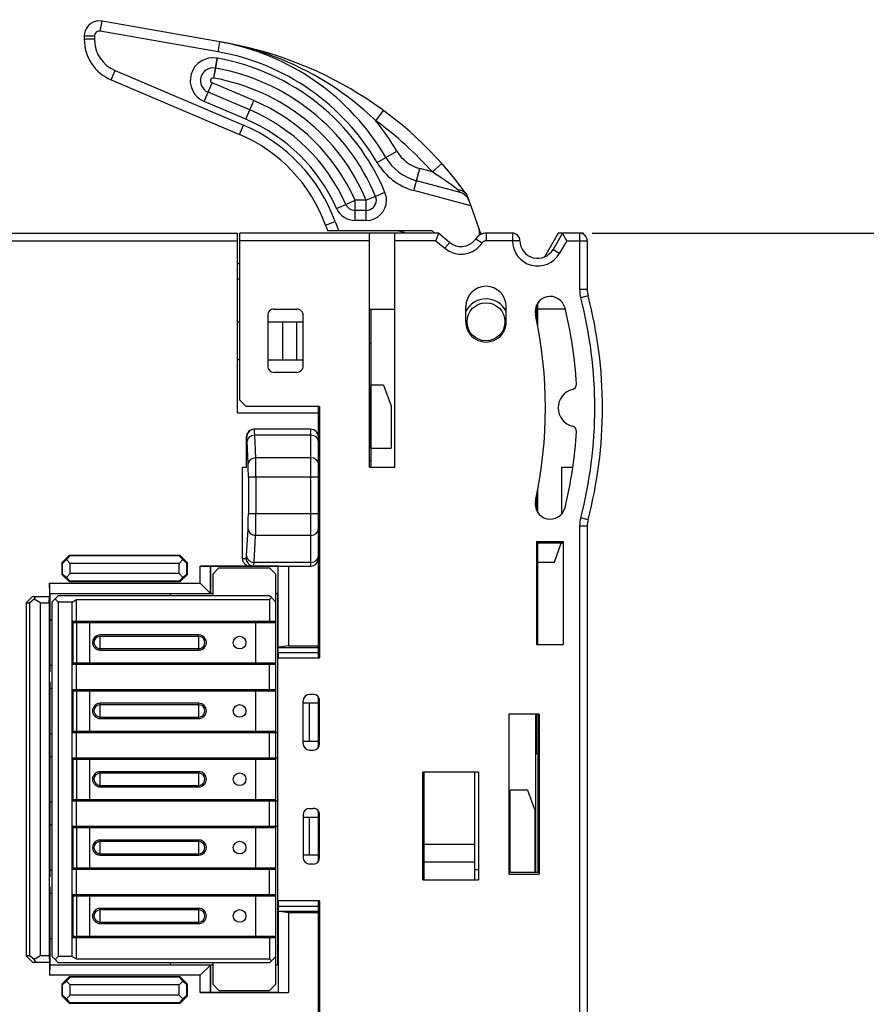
# Model space of a CAD drawing. Extents: x 0 to 182, y 0 to 177.
# Tile 13 of 14: x 115 to 149, y 110 to 149. Entities that reach past the tile are written whole.
import ezdxf

# ---------------------------------------------------------------- set-up
doc = ezdxf.new("R2010")
doc.units = 0
doc.header["$LTSCALE"] = 11.513731
doc.header["$MEASUREMENT"] = 0
doc.layers.get('0').update_dxf_attribs({"linetype": 'CONTINUOUS'})
doc.styles.add('TEXTSTYLE_2', font='txt', dxfattribs={"width": 0.7})
doc.dimstyles.new('DIMSTYLE_1', dxfattribs={"dimtxt": 3.2, "dimasz": 1.9, "dimexe": 1, "dimexo": 0.5, "dimgap": 0.8, "dimtad": 1, "dimdec": 3, "dimtxsty": 'TEXTSTYLE_2', "dimblk": 'OPEN', "dimblk1": 'OPEN', "dimblk2": 'OPEN', "dimcen": 0.09, "dimazin": 3, "dimtp": 0.001969, "dimtm": 0.001969, "dimtfac": 1, "dimtdec": 3, "dimtofl": 0, "dimtmove": 0, "dimatfit": 3, "dimtolj": 1})

# ---------------------------------------------------------------- blocks, each defined once
blk = doc.blocks.new('_OPEN')
at = {"color": 0, "linetype": 'BYBLOCK'}
for p, q in [((0, 0), (-1, 0.263)), ((-1, -0.263), (0, 0)), ((-1, 0), (0, 0))]:
    blk.add_line(p, q, dxfattribs=at)
blk = doc.blocks.new('*D3')
at = {"color": 2, "linetype": 'CONTINUOUS'}
for p, q in [((137.723, 140.126), (180.201, 140.126)), ((180.201, 140.126), (182.001, 140.126)), ((181.001, 140.126), (181.001, 80.376)), ((181.001, 20.627), (181.001, 80.376)), ((137.723, 20.627), (180.201, 20.627)), ((180.201, 20.627), (182.001, 20.627))]:
    blk.add_line(p, q, dxfattribs=at)
at = {"color": 2, "linetype": 'CONTINUOUS', "xscale": 1.9, "yscale": 1.9, "zscale": 1.9}
for p, rotation in [((181.001, 140.126), 90), ((181.001, 20.627), 270)]:
    blk.add_blockref('_OPEN', p, dxfattribs=dict(at, rotation=rotation))
at = {"color": 2, "linetype": 'CONTINUOUS', "insert": (177.001, 80.225), "char_height": 3.2, "width": 6.72, "attachment_point": 2, "rotation": 90, "style": 'TEXTSTYLE_2'}
blk.add_mtext('120', dxfattribs=at)

msp = doc.modelspace()

# ---------------------------------------------------------------- linework, layer by layer
at = {"color": 7, "linetype": 'CONTINUOUS'}
for p, q in [((118.2839, 148.1083), (118.3532, 148.5021)), ((123.013, 147.6804), (118.3532, 148.5021)), ((117.649, 147.9113), (117.649, 147.7897)), ((118.049, 147.9113), (117.649, 147.9113)), ((118.049, 147.9113), (118.049, 147.7897)), ((122.9434, 147.2867), (118.2839, 148.1083)), ((118.049, 147.7897), (117.649, 147.7897)), ((122.9434, 147.2867), (123.013, 147.6804)), ((123.1836, 147.6498), (123.013, 147.6804)), ((123.3534, 147.6174), (123.1836, 147.6498)), ((123.5233, 147.5819), (123.3534, 147.6174)), ((123.6931, 147.544), (123.5233, 147.5819)), ((123.9201, 147.4889), (123.6931, 147.544)), ((124.1461, 147.4293), (123.9201, 147.4889)), ((124.3711, 147.3649), (124.1461, 147.4293)), ((122.8935, 147.0417), (122.8239, 146.6476)), ((122.9, 147.0404), (122.8308, 146.6466)), ((122.8935, 147.0417), (122.9, 147.0404)), ((124.6388, 147.2818), (124.3711, 147.3649)), ((124.9047, 147.1923), (124.6388, 147.2818)), ((125.1683, 147.0965), (124.9047, 147.1923)), ((125.4298, 146.9942), (125.1683, 147.0965)), ((122.8239, 146.6476), (122.7546, 146.2538)), ((122.8239, 146.6476), (122.8308, 146.6466)), ((125.6885, 146.886), (125.4298, 146.9942)), ((125.9444, 146.7713), (125.6885, 146.886)), ((126.198, 146.6504), (125.9444, 146.7713)), ((126.4485, 146.5236), (126.198, 146.6504)), ((118.7153, 146.1787), (118.8717, 146.5467)), ((118.8717, 146.5467), (123.9401, 144.3952)), ((122.8308, 146.6466), (122.7612, 146.2525)), ((126.6958, 146.3909), (126.4485, 146.5236)), ((126.9401, 146.2525), (126.6958, 146.3909)), ((118.7153, 146.1787), (123.784, 144.0273)), ((122.5417, 145.695), (122.6981, 146.0633)), ((124.3504, 145.3619), (122.6981, 146.0633)), ((122.7546, 146.2538), (122.7612, 146.2525)), ((127.163, 146.1188), (126.9401, 146.2525)), ((127.3831, 145.9806), (127.163, 146.1188)), ((127.6002, 145.8373), (127.3831, 145.9806)), ((122.3857, 145.3267), (122.5417, 145.695)), ((124.194, 144.9936), (122.5417, 145.695)), ((127.8141, 145.6895), (127.6002, 145.8373)), ((128.0246, 145.5372), (127.8141, 145.6895)), ((128.2316, 145.3805), (128.0246, 145.5372)), ((120.7837, 145.3006), (120.7641, 145.3092)), ((124.0379, 144.6253), (122.3857, 145.3267)), ((124.194, 144.9936), (124.3504, 145.3619)), ((128.3946, 145.2517), (128.2316, 145.3805)), ((128.5555, 145.1204), (128.3946, 145.2517)), ((128.7143, 144.986), (128.5555, 145.1204)), ((124.0379, 144.6253), (124.194, 144.9936)), ((128.8314, 144.8841), (128.7143, 144.986)), ((128.9472, 144.7804), (128.8314, 144.8841)), ((129.0619, 144.6746), (128.9472, 144.7804)), ((129.1753, 144.5678), (129.4708, 144.9709)), ((123.784, 144.0273), (123.9401, 144.3952)), ((129.1753, 144.5678), (129.0619, 144.6746)), ((129.5646, 143.1198), (129.9962, 143.372)), ((129.2193, 142.9179), (129.5646, 143.1198)), ((131.776, 142.8793), (131.4035, 142.5462)), ((130.7734, 142.1972), (130.903, 142.6802)), ((131.4035, 142.5462), (130.903, 142.6802)), ((130.6701, 141.811), (130.7734, 142.1972)), ((132.5018, 141.7342), (130.7734, 142.1972)), ((129.5301, 141.7345), (129.1611, 141.5806)), ((132.9201, 141.2081), (130.6701, 141.811)), ((132.4167, 141.8375), (132.4746, 141.8344)), ((132.4167, 141.8375), (132.5015, 141.7345)), ((132.4746, 141.8344), (132.5308, 141.8248)), ((132.5308, 141.8248), (132.579, 141.81)), ((132.579, 141.81), (132.6238, 141.79)), ((132.6238, 141.79), (132.6641, 141.7645)), ((132.6641, 141.7645), (132.6996, 141.7342)), ((132.6996, 141.7342), (132.7296, 141.6994)), ((132.7527, 141.6674), (132.7296, 141.6994)), ((132.753, 141.667), (132.8419, 141.4231)), ((127.6195, 141.1017), (127.985, 141.2639)), ((127.985, 141.2639), (128.3508, 141.4262)), ((128.3508, 140.6263), (128.3508, 141.4262)), ((128.7918, 141.4262), (128.3508, 141.4262)), ((129.1611, 141.5806), (128.7918, 141.4262)), ((128.7918, 140.6263), (128.7918, 141.4262)), ((132.8422, 141.4224), (132.9201, 141.2081)), ((132.9201, 141.2081), (133.2594, 140.2762)), ((128.7918, 141.0262), (128.3508, 141.0262)), ((127.1843, 140.4437), (127.5606, 140.5804)), ((127.1843, 140.4437), (127.2636, 140.2263)), ((127.5606, 140.5804), (127.6894, 140.2263)), ((128.7918, 140.6263), (128.3508, 140.6263)), ((83.2994, 140.1264), (123.6986, 140.1264)), ((123.6986, 133.0264), (123.6986, 140.1264)), ((123.7985, 133.5262), (123.7985, 140.1264)), ((131.6544, 140.1264), (123.7985, 140.1264)), ((127.2639, 140.2263), (131.3877, 140.2263)), ((128.9234, 140.0499), (128.9255, 140.084)), ((128.9234, 130.8763), (128.9234, 140.0499)), ((128.9255, 140.084), (128.9286, 140.0978)), ((128.9286, 140.0978), (128.9324, 140.1071)), ((128.9324, 140.1071), (128.9372, 140.1147)), ((128.9372, 140.1147), (128.9493, 140.1236)), ((128.9493, 140.1236), (128.9651, 140.1264)), ((129.8977, 140.1236), (129.8819, 140.1264)), ((129.9098, 140.1147), (129.8977, 140.1236)), ((129.9146, 140.1071), (129.9098, 140.1147)), ((129.9184, 140.0978), (129.9146, 140.1071)), ((129.9215, 140.084), (129.9184, 140.0978)), ((129.9235, 140.0499), (129.9215, 140.084)), ((129.9235, 130.8763), (129.9235, 140.0499)), ((131.5069, 140.1264), (131.3877, 140.2263)), ((131.5451, 139.8263), (131.654, 140.1261)), ((131.6544, 140.1264), (132.0901, 139.7605)), ((133.2691, 140.1629), (133.2594, 140.2762)), ((133.3297, 140.0823), (133.2594, 140.2762)), ((133.535, 140.1264), (133.535, 139.8263)), ((134.5651, 140.1264), (133.535, 140.1264)), ((134.5651, 140.1264), (134.5651, 139.8263)), ((136.3734, 140.1264), (135.8288, 139.1828)), ((136.544, 140.1264), (136.1716, 139.4811)), ((137.3736, 140.1264), (136.3734, 140.1264)), ((136.7173, 139.8263), (136.544, 140.1261)), ((137.2233, 140.1264), (137.2233, 137.8998)), ((137.3736, 140.0861), (137.3736, 140.1264)), ((67.1163, 139.8263), (123.6986, 139.8263)), ((128.9234, 139.8263), (123.7985, 139.8263)), ((131.5451, 139.8263), (129.9235, 139.8263)), ((131.5451, 139.8263), (131.8972, 139.5307)), ((132.0901, 139.7605), (131.8972, 139.5307)), ((133.1206, 139.9059), (133.3693, 139.7381)), ((134.5651, 139.8263), (133.535, 139.8263)), ((134.8652, 139.8277), (134.5651, 139.8263)), ((136.7173, 139.8263), (136.4313, 139.3312)), ((136.7173, 139.8263), (137.5234, 139.8263)), ((137.5234, 139.8263), (137.5234, 137.8998)), ((136.1716, 139.4811), (136.4313, 139.3312)), ((123.6986, 138.9265), (123.7985, 138.9265)), ((123.6986, 138.3263), (123.7985, 138.3263)), ((137.5234, 137.8998), (137.2233, 137.8998)), ((135.5735, 136.4233), (135.5735, 137.3737)), ((137.5558, 137.6469), (137.2657, 137.5712)), ((125.1486, 137.1264), (126.0485, 137.1264)), ((128.9234, 137.1264), (129.9235, 137.1264)), ((128.9734, 137.1264), (128.9734, 130.8763)), ((132.7234, 136.6265), (132.7234, 137.2263)), ((134.3236, 136.6265), (134.3236, 137.2263)), ((135.5236, 136.6768), (135.5236, 137.2893)), ((135.5735, 136.9341), (135.5236, 136.9135)), ((136.6559, 137.1264), (135.5735, 137.1264)), ((123.6986, 136.6265), (123.7985, 136.6265)), ((124.8985, 136.8763), (124.8985, 134.8764)), ((124.8985, 136.6265), (126.2986, 136.6265)), ((125.4987, 135.1265), (125.4987, 136.6265)), ((126.0385, 136.6265), (126.0385, 135.1265)), ((126.2986, 134.8764), (126.2986, 136.8763)), ((128.9234, 135.7763), (128.9734, 135.7763)), ((123.7985, 135.1265), (123.6986, 135.1265)), ((124.8985, 135.1265), (126.2986, 135.1265)), ((126.0485, 134.6263), (125.1486, 134.6263)), ((128.9785, 131.6263), (128.9785, 134.1264)), ((129.4736, 134.1264), (128.9785, 134.1264)), ((129.4736, 134.1264), (129.7737, 133.302)), ((123.7985, 133.5262), (124.0486, 133.2765)), ((126.9487, 133.2765), (124.0486, 133.2765)), ((126.8984, 123.3515), (126.8984, 133.2765)), ((126.9487, 133.2765), (126.9487, 123.3515)), ((129.7737, 133.302), (129.7737, 131.6263)), ((123.6986, 133.0264), (126.8984, 133.0264)), ((126.5987, 132.3763), (124.3559, 132.3763)), ((126.5987, 126.9764), (126.5987, 132.3763)), ((124.0555, 130.8763), (124.0555, 132.0762)), ((124.0714, 132.0762), (124.0555, 132.0762)), ((124.1241, 131.02), (124.0869, 131.9126)), ((124.4238, 131.2497), (124.3869, 132.1424)), ((126.5987, 132.1424), (124.3869, 132.1424)), ((126.9487, 132.1265), (126.8943, 132.1265)), ((128.9734, 132.1265), (128.9234, 132.1265)), ((128.9785, 131.6263), (129.7737, 131.6263)), ((126.5987, 131.2497), (124.4238, 131.2497)), ((126.9487, 131.1264), (126.8984, 131.1264)), ((128.9734, 131.1264), (128.9234, 131.1264)), ((123.8984, 127.2765), (123.8984, 130.8763)), ((123.8984, 130.8763), (124.0555, 130.8763)), ((128.9234, 130.8763), (129.9235, 130.8763)), ((136.5236, 130.8763), (136.9553, 130.8763)), ((136.5236, 129.0421), (136.5236, 130.8763)), ((124.1327, 130.4835), (124.1327, 129.0425)), ((126.8984, 130.4835), (124.1327, 130.4835)), ((124.4328, 130.4835), (124.4328, 129.0425)), ((135.5735, 129.079), (135.5735, 130.0295)), ((135.4736, 129.5396), (135.4736, 129.3133)), ((135.5236, 129.1634), (135.5236, 129.7759)), ((135.5735, 129.5265), (135.5236, 129.5265)), ((126.8984, 129.0425), (124.1327, 129.0425)), ((137.5558, 128.8058), (137.2657, 128.8816)), ((124.059, 127.3761), (124.121, 128.4423)), ((137.5234, 128.5529), (137.2233, 128.5529)), ((137.2233, 128.5529), (137.2233, 99.6432)), ((137.5234, 128.5529), (137.5234, 99.6432)), ((124.3587, 127.1187), (124.4207, 128.185)), ((126.5987, 128.185), (124.4207, 128.185)), ((135.5236, 127.9479), (135.5236, 123.8765)), ((135.5236, 127.9479), (136.5736, 127.9469)), ((136.5736, 127.877), (135.5236, 127.878)), ((135.5735, 123.8765), (135.5735, 127.878)), ((136.2236, 127.1263), (136.4968, 127.877)), ((136.5736, 127.9469), (136.5736, 123.8765)), ((117.0682, 127.4071), (116.7681, 127.107)), ((116.796, 127.0791), (116.9472, 127.2276)), ((117.0957, 127.3792), (116.9472, 127.2276)), ((116.9472, 127.2276), (117.0985, 127.0763)), ((117.0682, 127.4071), (121.429, 127.4071)), ((117.0957, 127.3792), (117.0682, 127.4071)), ((121.4011, 127.3792), (117.0957, 127.3792)), ((121.5499, 127.2276), (121.3987, 127.0763)), ((121.4011, 127.3792), (121.429, 127.4071)), ((121.4011, 127.3792), (121.5499, 127.2276)), ((121.429, 127.4071), (121.729, 127.107)), ((121.7011, 127.0791), (121.5499, 127.2276)), ((123.8984, 127.2765), (124.0462, 127.2765)), ((116.7681, 127.107), (116.7681, 126.6457)), ((116.796, 127.0791), (116.7681, 127.107)), ((116.796, 126.6736), (116.796, 127.0791)), ((117.0985, 126.6764), (117.0985, 127.0763)), ((121.3987, 127.0763), (117.0985, 127.0763)), ((121.3987, 126.6764), (121.3987, 127.0763)), ((121.7011, 127.0791), (121.729, 127.107)), ((121.7011, 126.6736), (121.7011, 127.0791)), ((121.729, 126.6457), (121.729, 127.107)), ((122.2286, 126.2964), (122.2286, 126.9764)), ((122.2286, 126.9764), (126.5987, 126.9764)), ((122.6348, 126.9703), (122.2286, 126.9764)), ((122.6348, 125.8902), (122.6348, 126.9703)), ((122.6348, 126.9703), (122.6403, 126.9647)), ((122.6403, 126.9647), (122.6403, 125.8847)), ((125.3068, 126.9647), (122.6403, 126.9647)), ((122.7237, 126.6512), (122.9734, 126.9014)), ((122.9734, 126.9014), (124.9736, 126.9014)), ((126.5987, 127.1187), (124.3587, 127.1187)), ((125.2234, 126.6512), (124.9736, 126.9014)), ((125.3123, 126.9703), (125.3068, 126.9647)), ((125.3068, 125.8847), (125.3068, 126.9647)), ((125.3123, 126.9703), (125.7185, 126.9764)), ((125.3123, 123.7635), (125.3123, 126.9703)), ((125.7185, 126.9764), (125.7185, 123.8263)), ((135.5735, 127.1263), (136.2236, 127.1263)), ((116.796, 126.6736), (116.7681, 126.6457)), ((116.7681, 126.6457), (117.0682, 126.346)), ((116.796, 126.6736), (116.9472, 126.5251)), ((116.9472, 126.5251), (117.0985, 126.6764)), ((117.0957, 126.3739), (116.9472, 126.5251)), ((121.3987, 126.6764), (117.0985, 126.6764)), ((121.5499, 126.5251), (121.3987, 126.6764)), ((121.4011, 126.3739), (121.5499, 126.5251)), ((121.429, 126.346), (121.729, 126.6457)), ((121.7011, 126.6736), (121.5499, 126.5251)), ((121.7011, 126.6736), (121.729, 126.6457)), ((122.7237, 126.6512), (122.7237, 125.8013)), ((125.2234, 110.4514), (125.2234, 126.6512)), ((116.2848, 125.8902), (116.2785, 126.2964)), ((116.2785, 126.2964), (116.2785, 125.7765)), ((116.2785, 126.2964), (122.2286, 126.2964)), ((117.0957, 126.3739), (117.0682, 126.346)), ((121.429, 126.346), (117.0682, 126.346)), ((121.4011, 126.3739), (117.0957, 126.3739)), ((121.4011, 126.3739), (121.429, 126.346)), ((122.6403, 125.8847), (122.2286, 126.2964)), ((115.5985, 125.7765), (115.3484, 125.5264)), ((115.6715, 125.668), (115.4982, 125.5264)), ((115.5985, 125.7765), (116.2785, 125.7765)), ((115.6715, 125.668), (115.7549, 125.7765)), ((115.9165, 125.5264), (115.6715, 125.668)), ((116.2696, 125.5264), (116.272, 125.7765)), ((116.2848, 125.8902), (122.6348, 125.8902)), ((116.2848, 125.8902), (116.2985, 125.8764)), ((116.2985, 122.8), (116.2985, 125.8764)), ((122.7237, 125.8764), (116.2985, 125.8764)), ((116.4984, 125.6763), (116.3737, 125.5512)), ((116.4984, 125.6763), (116.6234, 125.8013)), ((116.4984, 125.6763), (116.6234, 125.5512)), ((124.9736, 125.8013), (116.6234, 125.8013)), ((117.1736, 125.5512), (117.3469, 125.6515)), ((117.3469, 124.8012), (117.3469, 125.6515)), ((117.3469, 125.6515), (124.9736, 125.6515)), ((121.0486, 125.8764), (121.0486, 125.8013)), ((122.7237, 125.8847), (122.6403, 125.8847)), ((125.0484, 125.7262), (124.9736, 125.8013)), ((125.0484, 125.7262), (124.9736, 125.6515)), ((124.9736, 125.6515), (124.9736, 124.8012)), ((125.2234, 125.5512), (125.0484, 125.7262)), ((125.3068, 125.8847), (125.2234, 125.8847)), ((125.2985, 125.8764), (125.2234, 125.8764)), ((125.3068, 125.8847), (125.2985, 125.8764)), ((125.2985, 111.2265), (125.2985, 125.8764)), ((115.3484, 125.5264), (115.3484, 111.5765)), ((115.3484, 125.5264), (115.4982, 125.5264)), ((115.4982, 111.5765), (115.4982, 125.5264)), ((115.9165, 111.5765), (115.9165, 125.5264)), ((115.9165, 125.5264), (116.2696, 125.5264)), ((116.2696, 125.5264), (116.2696, 111.5765)), ((116.3737, 125.5512), (116.3737, 111.5514)), ((116.6234, 125.5512), (116.6234, 111.5514)), ((117.1736, 125.5512), (116.6234, 125.5512)), ((117.1736, 111.5514), (117.1736, 125.5512)), ((116.2985, 124.8515), (116.3737, 124.8515)), ((117.1736, 124.8012), (125.2234, 124.8012)), ((117.1743, 124.7513), (125.2234, 124.7513)), ((117.2087, 123.1514), (117.2087, 124.7513)), ((117.3569, 123.1514), (117.3569, 124.7513)), ((117.8736, 123.1514), (117.8736, 124.7513)), ((118.1733, 124.8012), (118.1733, 124.7513)), ((118.6736, 124.7513), (118.6736, 124.8012)), ((119.9534, 124.8012), (119.9534, 124.7513)), ((124.4234, 123.1514), (124.4234, 124.7513)), ((125.0866, 124.7513), (125.0866, 124.8012)), ((118.2736, 123.6513), (118.2736, 124.2514)), ((122.1735, 124.2514), (118.2736, 124.2514)), ((122.1735, 124.1914), (118.2736, 124.1914)), ((122.1735, 123.6513), (122.1735, 124.2514)), ((118.2736, 123.7115), (122.1735, 123.7115)), ((125.3109, 123.5644), (125.3123, 123.7635)), ((125.7185, 123.8263), (125.3123, 123.7649)), ((125.3123, 123.7635), (126.8984, 123.7635)), ((125.7185, 123.8263), (126.8984, 123.8263)), ((135.5236, 123.8765), (136.5736, 123.8765)), ((118.2736, 123.6513), (122.1735, 123.6513)), ((125.2985, 123.3515), (126.9487, 123.3515)), ((125.3109, 123.5644), (125.3109, 123.3515)), ((125.3109, 123.5644), (126.8984, 123.5644)), ((116.3737, 123.0515), (116.2985, 123.0515)), ((117.1736, 123.1014), (125.2234, 123.1014)), ((117.1743, 123.1514), (125.2234, 123.1514)), ((117.3469, 122.1013), (117.3469, 123.1014)), ((118.1733, 123.1514), (118.1733, 123.1014)), ((118.6736, 123.1014), (118.6736, 123.1514)), ((119.9534, 123.1514), (119.9534, 123.1014)), ((124.9736, 122.1013), (124.9736, 123.1014)), ((125.0866, 123.1514), (125.0866, 123.1014)), ((116.2985, 114.6998), (116.2985, 122.4031)), ((116.2985, 122.1512), (116.3737, 122.1512)), ((117.1736, 122.1013), (125.2234, 122.1013)), ((117.1743, 122.0513), (125.2234, 122.0513)), ((117.2087, 120.4514), (117.2087, 122.0513)), ((117.3569, 120.4514), (117.3569, 122.0513)), ((117.8736, 120.4514), (117.8736, 122.0513)), ((118.1733, 122.1013), (118.1733, 122.0513)), ((118.6736, 122.0513), (118.6736, 122.1013)), ((119.9534, 122.1013), (119.9534, 122.0513)), ((124.4234, 120.4514), (124.4234, 122.0513)), ((125.0866, 122.0513), (125.0866, 122.1013)), ((126.6986, 121.9015), (126.5484, 121.9015)), ((126.8984, 119.8014), (126.8984, 121.8012)), ((118.2736, 120.9513), (118.2736, 121.5515)), ((122.1735, 121.5515), (118.2736, 121.5515)), ((122.1735, 121.4915), (118.2736, 121.4915)), ((122.1735, 120.9513), (122.1735, 121.5515)), ((126.2986, 119.9512), (126.2986, 121.6514)), ((126.8984, 121.5515), (126.2986, 121.5515)), ((126.5484, 120.0515), (126.5484, 121.5515)), ((126.9487, 119.9505), (126.9487, 121.6524)), ((118.2736, 121.0113), (122.1735, 121.0113)), ((135.6235, 121.1263), (134.4235, 121.1263)), ((134.4235, 121.1263), (134.4235, 114.8039)), ((135.4736, 121.1263), (135.4736, 114.8762)), ((135.5236, 119.5543), (135.5236, 121.1263)), ((135.5735, 121.1263), (135.5735, 114.8762)), ((135.6235, 121.1263), (135.6235, 114.8049)), ((118.2736, 120.9513), (122.1735, 120.9513)), ((116.3737, 120.3515), (116.2985, 120.3515)), ((117.1736, 120.4015), (125.2985, 120.4015)), ((117.1743, 120.4514), (125.2234, 120.4514)), ((117.3469, 119.4014), (117.3469, 120.4015)), ((118.1733, 120.4514), (118.1733, 120.4015)), ((118.6736, 120.4015), (118.6736, 120.4514)), ((119.9534, 120.4514), (119.9534, 120.4015)), ((124.9736, 119.4014), (124.9736, 120.4015)), ((125.0866, 120.4514), (125.0866, 120.4015)), ((135.5735, 120.5544), (135.5236, 120.5544)), ((126.2986, 120.0515), (126.8984, 120.0515)), ((116.2985, 119.4513), (116.3737, 119.4513)), ((126.5484, 119.7014), (126.6986, 119.7014)), ((135.5735, 119.5543), (135.5236, 119.5543)), ((117.1736, 119.4014), (125.2985, 119.4014)), ((117.1743, 119.3514), (125.2234, 119.3514)), ((117.2087, 117.7515), (117.2087, 119.3514)), ((117.3569, 117.7515), (117.3569, 119.3514)), ((117.8736, 117.7515), (117.8736, 119.3514)), ((118.1733, 119.4014), (118.1733, 119.3514)), ((118.6736, 119.3514), (118.6736, 119.4014)), ((119.9534, 119.4014), (119.9534, 119.3514)), ((124.4234, 117.7515), (124.4234, 119.3514)), ((125.0866, 119.3514), (125.0866, 119.4014)), ((118.2736, 118.2514), (118.2736, 118.8515)), ((122.1735, 118.8515), (118.2736, 118.8515)), ((122.1735, 118.7912), (118.2736, 118.7912)), ((122.1735, 118.2514), (122.1735, 118.8515)), ((131.0229, 118.7616), (131.0735, 118.7547)), ((133.2236, 118.8264), (131.0236, 118.8264)), ((131.0236, 114.5765), (131.0236, 118.8264)), ((131.0735, 114.5765), (131.0735, 118.8264)), ((133.0734, 118.8264), (133.0734, 114.5765)), ((133.2236, 118.8264), (133.2236, 114.5765)), ((118.2736, 118.3113), (122.1735, 118.3113)), ((131.0735, 118.598), (131.0229, 118.5911)), ((118.2736, 118.2514), (122.1735, 118.2514)), ((131.0735, 118.0936), (131.0236, 118.0867)), ((131.0236, 117.9713), (131.0735, 117.9644)), ((135.1687, 118.1263), (134.4735, 118.1263)), ((134.4735, 114.8762), (134.4735, 118.1263)), ((135.1687, 118.1263), (135.4684, 117.3023)), ((116.3737, 117.6512), (116.2985, 117.6512)), ((117.1736, 117.7012), (125.2985, 117.7012)), ((117.1743, 117.7515), (125.2234, 117.7515)), ((117.3469, 116.7015), (117.3469, 117.7012)), ((118.1733, 117.7515), (118.1733, 117.7012)), ((118.6736, 117.7012), (118.6736, 117.7515)), ((119.9534, 117.7515), (119.9534, 117.7012)), ((124.9736, 116.7015), (124.9736, 117.7012)), ((125.0866, 117.7515), (125.0866, 117.7012)), ((126.2986, 117.1514), (126.2986, 115.4512)), ((126.5484, 117.4015), (126.6986, 117.4015)), ((126.8984, 115.3014), (126.8984, 117.3013)), ((126.9487, 115.4505), (126.9487, 117.1524)), ((131.0229, 117.467), (131.0732, 117.4601)), ((131.0739, 117.3033), (131.0236, 117.2964)), ((135.4684, 114.8762), (135.4684, 117.3023)), ((116.2985, 116.7514), (116.3737, 116.7514)), ((117.1736, 116.7015), (125.2985, 116.7015)), ((118.1733, 116.7015), (118.1733, 116.6515)), ((118.6736, 116.6515), (118.6736, 116.7015)), ((119.9534, 116.7015), (119.9534, 116.6515)), ((125.0866, 116.6515), (125.0866, 116.7015)), ((126.2986, 117.0515), (126.8984, 117.0515)), ((126.5484, 115.5515), (126.5484, 117.0515)), ((131.0735, 116.7989), (131.0229, 116.7917)), ((117.1743, 116.6515), (125.2234, 116.6515)), ((117.2087, 115.0512), (117.2087, 116.6515)), ((117.3569, 115.0512), (117.3569, 116.6515)), ((117.8736, 115.0512), (117.8736, 116.6515)), ((124.4234, 115.0512), (124.4234, 116.6515)), ((131.0229, 116.6767), (131.0735, 116.6697)), ((118.2736, 115.5515), (118.2736, 116.1513)), ((122.1735, 116.1513), (118.2736, 116.1513)), ((122.1735, 116.0913), (118.2736, 116.0913)), ((122.1735, 115.5515), (122.1735, 116.1513)), ((131.0735, 116.0086), (131.0232, 116.0018)), ((131.0236, 116.1719), (131.0735, 116.1651)), ((133.0734, 115.9763), (131.0735, 115.9763)), ((118.2736, 115.6114), (122.1735, 115.6114)), ((118.2736, 115.5515), (122.1735, 115.5515)), ((126.8984, 115.5515), (126.2986, 115.5515)), ((126.6986, 115.2015), (126.5484, 115.2015)), ((131.0728, 115.5039), (131.0225, 115.497)), ((131.0229, 115.382), (131.0732, 115.3751)), ((133.0734, 115.2762), (131.0735, 115.2762)), ((116.3737, 114.9513), (116.2985, 114.9513)), ((117.1736, 115.0013), (125.2234, 115.0013)), ((117.1743, 115.0512), (125.2234, 115.0512)), ((117.3469, 114.0015), (117.3469, 115.0013)), ((118.1733, 115.0512), (118.1733, 115.0013)), ((118.6736, 115.0013), (118.6736, 115.0512)), ((119.9534, 115.0512), (119.9534, 115.0013)), ((124.9736, 114.0015), (124.9736, 115.0013)), ((125.0866, 115.0512), (125.0866, 115.0013)), ((131.0735, 114.9765), (131.0236, 114.9765)), ((133.2236, 114.9765), (133.0734, 114.9765)), ((134.4235, 114.8762), (135.6235, 114.8762)), ((134.4235, 114.8039), (135.6235, 114.8049)), ((131.0236, 114.5765), (133.2236, 114.5765)), ((116.2985, 111.2265), (116.2985, 114.303)), ((116.2985, 114.0515), (116.3737, 114.0515)), ((117.1736, 114.0015), (125.2234, 114.0015)), ((118.1733, 114.0015), (118.1733, 113.9512)), ((118.6736, 113.9512), (118.6736, 114.0015)), ((119.9534, 114.0015), (119.9534, 113.9512)), ((125.0866, 113.9512), (125.0866, 114.0015)), ((117.1743, 113.9512), (125.2234, 113.9512)), ((117.2087, 112.3513), (117.2087, 113.9512)), ((117.3569, 112.3513), (117.3569, 113.9512)), ((117.8736, 112.3513), (117.8736, 113.9512)), ((124.4234, 112.3513), (124.4234, 113.9512)), ((126.9487, 113.7514), (125.2985, 113.7514)), ((125.3109, 113.7514), (125.3109, 113.5385)), ((126.8984, 108.5262), (126.8984, 113.7514)), ((126.9487, 113.7514), (126.9487, 108.5262)), ((118.2736, 112.8512), (118.2736, 113.4514)), ((122.1735, 113.4514), (118.2736, 113.4514)), ((122.1735, 113.3914), (118.2736, 113.3914)), ((122.1735, 112.8512), (122.1735, 113.4514)), ((125.3109, 113.5385), (126.8984, 113.5385)), ((125.3109, 113.5385), (125.3123, 113.339)), ((125.3123, 113.339), (126.8984, 113.339)), ((125.3123, 113.339), (125.3123, 110.1324)), ((125.7185, 113.2763), (125.3123, 113.338)), ((126.8984, 113.2763), (125.7185, 113.2763)), ((125.7185, 113.2763), (125.7185, 110.1261)), ((118.2736, 112.9115), (122.1735, 112.9115)), ((118.2736, 112.8512), (122.1735, 112.8512)), ((116.3737, 112.2514), (116.2985, 112.2514)), ((117.1736, 112.3014), (125.2234, 112.3014)), ((117.1743, 112.3513), (125.2234, 112.3513)), ((117.3469, 111.4515), (117.3469, 112.3014)), ((118.1733, 112.3513), (118.1733, 112.3014)), ((118.6736, 112.3014), (118.6736, 112.3513)), ((119.9534, 112.3513), (119.9534, 112.3014)), ((124.9736, 112.3014), (124.9736, 111.4515)), ((125.0866, 112.3513), (125.0866, 112.3014)), ((115.4982, 111.5765), (115.3484, 111.5765)), ((115.3484, 111.5765), (115.5985, 111.3264)), ((115.6715, 111.4349), (115.4982, 111.5765)), ((115.5985, 111.3264), (116.2785, 111.3264)), ((115.9165, 111.5765), (115.6715, 111.4349)), ((115.7549, 111.3264), (115.6715, 111.4349)), ((116.2696, 111.5765), (115.9165, 111.5765)), ((116.2696, 111.5765), (116.272, 111.3264)), ((116.2785, 111.3264), (116.2785, 110.8062)), ((116.4984, 111.4263), (116.3737, 111.5514)), ((116.4984, 111.4263), (116.6234, 111.5514)), ((116.4984, 111.4263), (116.6234, 111.3012)), ((117.1736, 111.5514), (116.6234, 111.5514)), ((124.9736, 111.3012), (116.6234, 111.3012)), ((117.1736, 111.5514), (117.3469, 111.4515)), ((117.3469, 111.4515), (124.9736, 111.4515)), ((121.0486, 111.3012), (121.0486, 111.2265)), ((122.7237, 111.3012), (122.7237, 110.4514)), ((125.0484, 111.3764), (124.9736, 111.4515)), ((125.0484, 111.3764), (124.9736, 111.3012)), ((125.2234, 111.5514), (125.0484, 111.3764)), ((116.2848, 111.2124), (116.2785, 110.8062)), ((116.2848, 111.2124), (116.2985, 111.2265)), ((122.6348, 111.2124), (116.2848, 111.2124)), ((116.2985, 111.2265), (122.7237, 111.2265)), ((122.6348, 111.2124), (122.2286, 110.8062)), ((122.6403, 111.2182), (122.6348, 111.2124)), ((122.6348, 110.1324), (122.6348, 111.2124)), ((122.6403, 111.2182), (122.7237, 111.2182)), ((122.6403, 111.2182), (122.6403, 110.1382)), ((125.2234, 111.2265), (125.2985, 111.2265)), ((125.2234, 111.2182), (125.3068, 111.2182)), ((125.3068, 111.2182), (125.2985, 111.2265)), ((125.3068, 111.2182), (125.3068, 110.1382)), ((122.2286, 110.8062), (116.2785, 110.8062)), ((117.0682, 110.7569), (116.7681, 110.4569)), ((116.796, 110.429), (116.9472, 110.5778)), ((117.0957, 110.729), (116.9472, 110.5778)), ((116.9472, 110.5778), (117.0985, 110.4262)), ((117.0682, 110.7569), (121.429, 110.7569)), ((117.0957, 110.729), (117.0682, 110.7569)), ((121.4011, 110.729), (117.0957, 110.729)), ((121.5499, 110.5778), (121.3987, 110.4262)), ((121.4011, 110.729), (121.429, 110.7569)), ((121.4011, 110.729), (121.5499, 110.5778)), ((121.429, 110.7569), (121.729, 110.4569)), ((121.7011, 110.429), (121.5499, 110.5778)), ((122.2286, 110.1261), (122.2286, 110.8062)), ((116.7681, 110.4569), (116.7681, 109.9959)), ((116.796, 110.429), (116.7681, 110.4569)), ((116.796, 110.0238), (116.796, 110.429)), ((121.3987, 110.4262), (117.0985, 110.4262)), ((117.0985, 110.0262), (117.0985, 110.4262)), ((121.3987, 110.0262), (121.3987, 110.4262)), ((121.7011, 110.429), (121.729, 110.4569)), ((121.7011, 110.0238), (121.7011, 110.429)), ((121.729, 109.9959), (121.729, 110.4569)), ((122.6348, 110.1324), (122.2286, 110.1261)), ((122.2286, 110.1261), (125.7185, 110.1261)), ((122.6348, 110.1324), (122.6403, 110.1382)), ((122.6403, 110.1382), (125.3068, 110.1382)), ((122.9734, 110.2012), (122.7237, 110.4514)), ((122.9734, 110.2012), (124.9736, 110.2012)), ((125.2234, 110.4514), (124.9736, 110.2012)), ((125.3123, 110.1324), (125.3068, 110.1382)), ((125.3123, 110.1324), (125.7185, 110.1261)), ((116.796, 110.0238), (116.7681, 109.9959)), ((116.7681, 109.9959), (117.0682, 109.6959)), ((116.796, 110.0238), (116.9472, 109.875)), ((116.9472, 109.875), (117.0985, 110.0262)), ((117.0957, 109.7238), (116.9472, 109.875)), ((117.0957, 109.7238), (117.0682, 109.6959)), ((121.429, 109.6959), (117.0682, 109.6959)), ((121.4011, 109.7238), (117.0957, 109.7238)), ((121.3987, 110.0262), (117.0985, 110.0262)), ((121.5499, 109.875), (121.3987, 110.0262)), ((121.4011, 109.7238), (121.5499, 109.875)), ((121.4011, 109.7238), (121.429, 109.6959)), ((121.429, 109.6959), (121.729, 109.9959)), ((121.7011, 110.0238), (121.5499, 109.875)), ((121.7011, 110.0238), (121.729, 109.9959))]:
    msp.add_line(p, q, dxfattribs=at)
for centre, radius, start, end in [((119.3989, 147.7895), 1.7499, 179.99666, 247.00449), ((119.3993, 147.7896), 1.3503, 179.99795, 247.00007), ((120.5991, 132.8758), 15.0002, 36.03189, 80.7391), ((121.3641, 138.3256), 9.4991, 30.31193, 80.00352), ((122.7374, 146.1553), 0.9001, 80.01401, 246.99709), ((121.3634, 138.3248), 8.85, 22.66123, 80.00064), ((121.3634, 138.3246), 9.1003, 30.31459, 80.00112), ((122.7371, 146.1552), 0.5, 80.00529, 246.99669), ((121.3635, 138.3249), 8.45, 22.66111, 80), ((121.3639, 138.3256), 8.0491, 22.65703, 80.00316), ((121.3638, 138.3252), 7.6442, 23.93258, 67.00205), ((121.3635, 138.3251), 7.2443, 23.93312, 67.00108), ((121.3642, 138.3251), 6.5941, 20.00051, 67.00552), ((121.3636, 138.3251), 6.8443, 23.93357, 67.00006), ((120.6163, 132.8949), 14.4745, 41.81886, 53.74991), ((121.3544, 138.3187), 10.0109, 30.31703, 38.6261), ((121.3631, 138.3252), 6.1948, 19.99764, 66.99543), ((131.291, 144.129), 1.4998, 210.31283, 255.00664), ((131.2904, 144.1281), 2.3987, 210.29956, 255.01293), ((131.292, 144.13), 2.0011, 210.31854, 254.98118), ((121.3852, 127.1361), 18.3801, 53.11652, 56.97097), ((132.3721, 141.2509), 0.5004, 20.04589, 74.97787), ((128.351, 141.4269), 0.4007, 203.9986, 269.97814), ((128.3508, 141.4264), 0.8001, 203.94199, 270.00562), ((129.7484, 138.2231), 2.0032, 71.82825, 89.99726), ((133.5353, 139.6262), 0.5002, 90.02756, 145.99888), ((134.5654, 139.8266), 0.2998, 0.2083, 90.05504), ((137.2233, 139.8263), 0.3001, 0.00202, 89.99798), ((133.5351, 139.6264), 0.1999, 90.0186, 146.03009), ((135.5653, 139.8315), 1.0002, 180.29826, 329.98815), ((135.5654, 139.8317), 0.7002, 180.3239, 329.95834), ((133.5235, 137.2261), 0.8001, 0.01137, 179.98863), ((138.5306, 137.9013), 1.3072, 180.06442, 194.62746), ((138.5342, 137.9007), 1.0108, 180.05325, 194.54295), ((133.5235, 136.6263), 0.9001, 27.25731, 152.74269), ((136.0627, 137.0265), 0.5999, 13.81788, 192.34145), ((120.6249, 133.2264), 17.1986, 345.36713, 14.63287), ((120.6275, 133.2264), 17.496, 345.36492, 14.63508), ((125.1486, 136.8763), 0.2501, 89.99743, 180.00257), ((126.0485, 136.8763), 0.2501, 359.99053, 90.00139), ((120.6516, 133.2308), 16.4716, 3.23568, 13.83577), ((133.5235, 136.6263), 0.8001, 179.98837, 0.01163), ((118.6899, 133.2265), 17.1836, 347.66194, 12.33806), ((125.1486, 134.8764), 0.2501, 179.99688, 270.00312), ((126.0485, 134.8764), 0.2501, 269.99807, 0.01001), ((137.1236, 133.2264), 0.75, 103.77775, 256.22225), ((136.8975, 134.1489), 0.1997, 283.75637, 3.34496), ((124.3559, 132.0759), 0.3004, 89.99657, 179.93713), ((124.3712, 132.0765), 0.2998, 90.01637, 180.05206), ((126.5984, 132.0763), 0.3, 359.98744, 89.94412), ((120.6516, 133.2219), 16.4716, 346.16423, 356.76432), ((136.8975, 132.3039), 0.1997, 356.65504, 76.24363), ((95.9593, 130.5601), 28.4732, 359.84591, 1.38785), ((110.1829, 130.5371), 13.9499, 359.7798, 1.98347), ((136.0627, 129.4263), 0.5999, 167.63857, 346.17256), ((111.6738, 128.9781), 12.459, 357.53531, 0.296), ((98.007, 128.9528), 26.4256, 358.33487, 0.19434), ((138.5305, 128.5515), 1.3072, 165.37242, 179.9357), ((138.5342, 128.552), 1.0107, 165.45689, 179.94691), ((124.1986, 127.2766), 0.3002, 180.00914, 268.79299), ((124.3463, 127.2765), 0.3001, 180.00202, 269.99798), ((126.5984, 127.2764), 0.3, 270.05588, 0.01256), ((123.673, 127.0983), 0.685, 349.72137, 1.70666), ((118.2736, 123.9513), 0.3001, 89.99663, 270.00337), ((118.2734, 123.9515), 0.2399, 89.95407, 270.04593), ((122.1735, 123.9513), 0.3001, 269.99663, 90.00337), ((122.1737, 123.9515), 0.2399, 269.95407, 90.04593), ((126.5486, 121.6514), 0.25, 90.05416, 180.01862), ((126.6986, 121.6514), 0.2501, 359.99688, 90.00312), ((118.2736, 121.2514), 0.3001, 90, 270), ((118.2736, 121.2514), 0.2401, 89.99579, 270.00421), ((122.1735, 121.2514), 0.3001, 270, 90), ((122.1735, 121.2514), 0.2401, 269.99579, 90.00421), ((126.5486, 119.9514), 0.25, 180.045, 269.96309), ((126.6987, 119.9515), 0.25, 269.97966, 359.93947), ((118.2736, 118.5515), 0.3001, 90, 270), ((118.2734, 118.5513), 0.24, 89.9575, 270.0425), ((122.1735, 118.5515), 0.3001, 270, 90), ((122.1736, 118.5513), 0.24, 269.9575, 90.0425), ((126.5486, 117.1515), 0.25, 90.0471, 180.01687), ((126.6986, 117.1514), 0.2501, 359.99864, 90.01017), ((118.2734, 115.8514), 0.2999, 89.9666, 270.0334), ((118.2734, 115.8514), 0.24, 89.95788, 270.04212), ((122.1736, 115.8514), 0.2999, 269.9666, 90.0334), ((122.1736, 115.8514), 0.24, 269.95788, 90.04212), ((126.5486, 115.4514), 0.25, 180.04546, 269.96263), ((126.6987, 115.4515), 0.25, 269.98012, 359.93901), ((118.2736, 113.1513), 0.3001, 90, 270), ((118.2734, 113.1515), 0.24, 89.95788, 270.04212), ((122.1735, 113.1513), 0.3001, 270, 90), ((122.1736, 113.1515), 0.24, 269.95788, 90.04212)]:
    msp.add_arc(centre, radius, start, end, dxfattribs=at)
for points, knots in [([(118.3532, 148.5021), (118.0269, 148.5596), (117.7158, 148.3419), (117.6583, 148.0156), (117.6521, 147.9812), (117.649, 147.9464), (117.649, 147.9113)], [0, 0, 0, 0, 1, 1, 1, 2, 2, 2, 2]), ([(118.2839, 148.1083), (118.1751, 148.1276), (118.0714, 148.0549), (118.0521, 147.946), (118.05, 147.9347), (118.049, 147.923), (118.049, 147.9113)], [0, 0, 0, 0, 1, 1, 1, 2, 2, 2, 2]), ([(122.7546, 146.2538), (122.7002, 146.2635), (122.6482, 146.227), (122.6385, 146.1725), (122.6306, 146.1267), (122.6554, 146.0816), (122.6981, 146.0633)], [0, 0, 0, 0, 1, 1, 1, 2, 2, 2, 2]), ([(128.7918, 140.6263), (129.2338, 140.6263), (129.5918, 140.9846), (129.5918, 141.4262), (129.5918, 141.5323), (129.5711, 141.6371), (129.5301, 141.7345)], [0, 0, 0, 0, 1, 1, 1, 2, 2, 2, 2]), ([(128.7918, 141.0262), (129.013, 141.0262), (129.1918, 141.2054), (129.1918, 141.4262), (129.1918, 141.4793), (129.1815, 141.5316), (129.1611, 141.5806)], [0, 0, 0, 0, 1, 1, 1, 2, 2, 2, 2]), ([(131.8972, 139.5307), (132.3203, 139.1759), (132.9511, 139.231), (133.3059, 139.6541), (133.3287, 139.6809), (133.3497, 139.7092), (133.3693, 139.7381)], [0, 0, 0, 0, 1, 1, 1, 2, 2, 2, 2]), ([(132.0901, 139.7605), (132.3861, 139.5121), (132.8278, 139.5507), (133.0762, 139.847), (133.092, 139.8659), (133.1068, 139.8852), (133.1206, 139.9059)], [0, 0, 0, 0, 1, 1, 1, 2, 2, 2, 2]), ([(134.2737, 136.6265), (134.2737, 137.0406), (133.9378, 137.3765), (133.5237, 137.3765), (133.1092, 137.3765), (132.7737, 137.0406), (132.7737, 136.6265), (132.7737, 136.212), (133.1092, 135.8765), (133.5237, 135.8765), (133.9378, 135.8765), (134.2737, 136.212), (134.2737, 136.6265), (134.2737, 136.6265), (134.2737, 136.6265), (134.2737, 136.6265)], [0, 0, 0, 0, 1, 1, 1, 2, 2, 2, 3, 3, 3, 4, 4, 4, 5, 5, 5, 5]), ([(124.3869, 132.1424), (124.3869, 132.1424), (124.3801, 132.3067), (124.3801, 132.3067), (124.3801, 132.3067), (124.3759, 132.3553), (124.3759, 132.3553), (124.3759, 132.3553), (124.3728, 132.3739), (124.3728, 132.3739), (124.3721, 132.3756), (124.3718, 132.3759), (124.3718, 132.3759)], [0, 0, 0, 0, 1, 1, 1, 2, 2, 2, 3, 3, 3, 4, 4, 4, 4]), ([(124.0397, 123.9513), (124.0397, 124.0894), (123.9277, 124.2014), (123.7899, 124.2014), (123.6517, 124.2014), (123.5398, 124.0894), (123.5398, 123.9513), (123.5398, 123.8131), (123.6517, 123.7015), (123.7899, 123.7015), (123.9277, 123.7015), (124.0397, 123.8131), (124.0397, 123.9513), (124.0397, 123.9513), (124.0397, 123.9513), (124.0397, 123.9513)], [0, 0, 0, 0, 1, 1, 1, 2, 2, 2, 3, 3, 3, 4, 4, 4, 5, 5, 5, 5]), ([(124.0397, 121.2514), (124.0397, 121.3895), (123.9277, 121.5015), (123.7899, 121.5015), (123.6517, 121.5015), (123.5398, 121.3895), (123.5398, 121.2514), (123.5398, 121.1132), (123.6517, 121.0013), (123.7899, 121.0013), (123.9277, 121.0013), (124.0397, 121.1132), (124.0397, 121.2514), (124.0397, 121.2514), (124.0397, 121.2514), (124.0397, 121.2514)], [0, 0, 0, 0, 1, 1, 1, 2, 2, 2, 3, 3, 3, 4, 4, 4, 5, 5, 5, 5]), ([(124.0397, 118.5515), (124.0397, 118.6896), (123.9277, 118.8012), (123.7899, 118.8012), (123.6517, 118.8012), (123.5398, 118.6896), (123.5398, 118.5515), (123.5398, 118.4133), (123.6517, 118.3013), (123.7899, 118.3013), (123.9277, 118.3013), (124.0397, 118.4133), (124.0397, 118.5515), (124.0397, 118.5515), (124.0397, 118.5515), (124.0397, 118.5515)], [0, 0, 0, 0, 1, 1, 1, 2, 2, 2, 3, 3, 3, 4, 4, 4, 5, 5, 5, 5]), ([(124.0397, 115.8516), (124.0397, 115.9893), (123.9277, 116.1013), (123.7899, 116.1013), (123.6517, 116.1013), (123.5398, 115.9893), (123.5398, 115.8516), (123.5398, 115.7134), (123.6517, 115.6014), (123.7899, 115.6014), (123.9277, 115.6014), (124.0397, 115.7134), (124.0397, 115.8516), (124.0397, 115.8516), (124.0397, 115.8516), (124.0397, 115.8516)], [0, 0, 0, 0, 1, 1, 1, 2, 2, 2, 3, 3, 3, 4, 4, 4, 5, 5, 5, 5]), ([(124.0397, 113.1513), (124.0397, 113.2894), (123.9277, 113.4014), (123.7899, 113.4014), (123.6517, 113.4014), (123.5398, 113.2894), (123.5398, 113.1513), (123.5398, 113.0135), (123.6517, 112.9015), (123.7899, 112.9015), (123.9277, 112.9015), (124.0397, 113.0135), (124.0397, 113.1513), (124.0397, 113.1513), (124.0397, 113.1513), (124.0397, 113.1513)], [0, 0, 0, 0, 1, 1, 1, 2, 2, 2, 3, 3, 3, 4, 4, 4, 5, 5, 5, 5])]:
    msp.add_open_spline(points, degree=3, knots=knots, dxfattribs=at)
for points in [[(133.2698, 140.0499), (133.2725, 140.0878), (133.2725, 140.1253), (133.2691, 140.1629)], [(124.0869, 131.9126), (124.0827, 132.0183), (124.0769, 132.0762), (124.0714, 132.0762)], [(124.3869, 132.1424), (124.2236, 132.1396), (124.0907, 132.0376), (124.0869, 131.9126)], [(126.8984, 131.9126), (126.8984, 132.0394), (126.7641, 132.1424), (126.5987, 132.1424)], [(124.4238, 131.2497), (124.2608, 131.247), (124.1278, 131.1447), (124.1241, 131.02)], [(126.8984, 131.02), (126.8984, 131.1467), (126.7641, 131.2497), (126.5987, 131.2497)], [(124.121, 128.4423), (124.1241, 128.3021), (124.2574, 128.1877), (124.4207, 128.185)], [(126.5987, 128.185), (126.7641, 128.185), (126.8984, 128.3004), (126.8984, 128.4423)], [(124.0462, 127.2765), (124.0507, 127.2765), (124.0552, 127.311), (124.059, 127.3761)], [(124.059, 127.3761), (124.0617, 127.2359), (124.1954, 127.1215), (124.3587, 127.1187)], [(126.5987, 127.1187), (126.7641, 127.1187), (126.8984, 127.2341), (126.8984, 127.3761)]]:
    msp.add_open_spline(points, degree=3, dxfattribs=at)

# ---------------------------------------------------------------- dimensions: what is measured, and where the dimension line sits
at = {"color": 2, "linetype": 'CONTINUOUS'}
dim = msp.add_linear_dim(base=(181.0013, 140.1264), p1=(137.2233, 20.6265), p2=(137.2233, 140.1264), angle=90, text='120', dimstyle='DIMSTYLE_1', dxfattribs=at)
dim.commit()
dim.dimension.update_dxf_attribs({"geometry": '*D3', "text_midpoint": (181.0013, 80.3655), "dimtype": 160})

doc.saveas('drawing.dxf')
